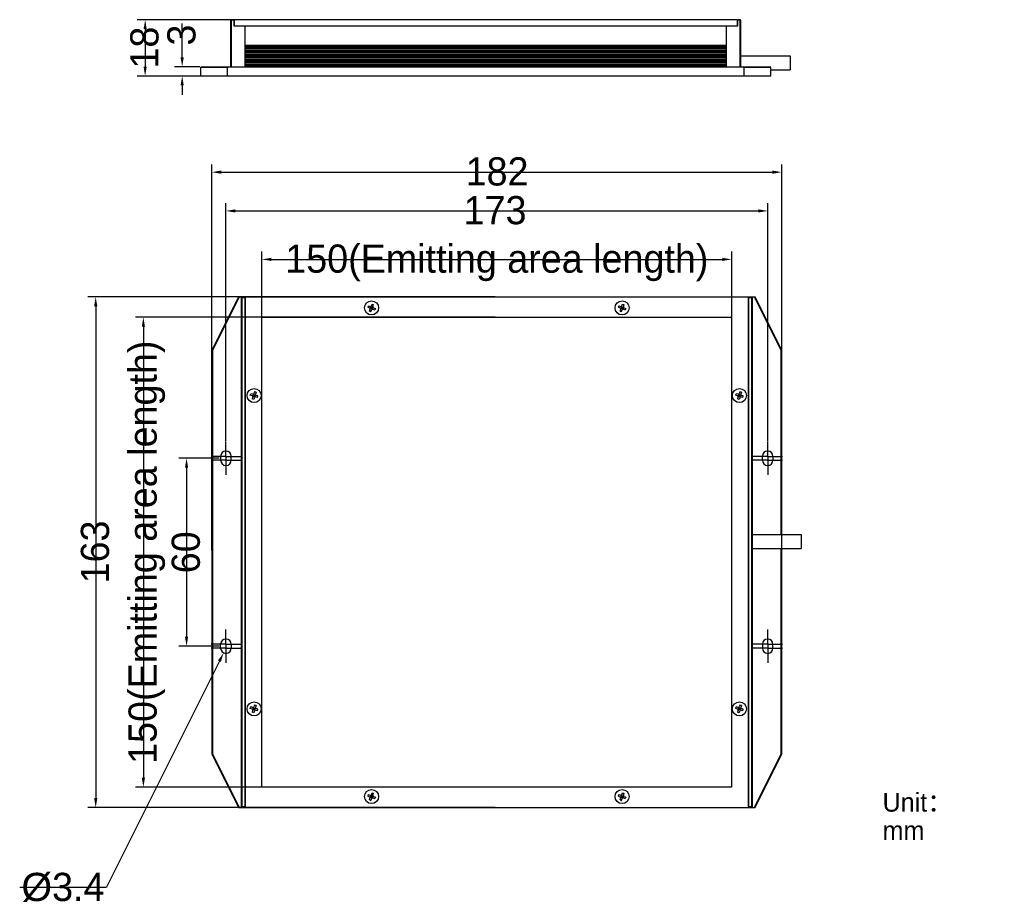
# Model space of a CAD drawing. Header units: millimetres. Extents: x 131 to 445, y 73 to 355.
import ezdxf

# ---------------------------------------------------------------- set-up
doc = ezdxf.new("R2010")
doc.units = ezdxf.units.MM
doc.header["$LTSCALE"] = 32.67
doc.header["$PDMODE"] = 3
doc.header["$PDSIZE"] = 8
doc.linetypes.add('CENTER', pattern=[0.6, 0.375, -0.075, 0.075, -0.075])
doc.layers.get('0').update_dxf_attribs({"linetype": 'CONTINUOUS'})
doc.layers.get('Defpoints').update_dxf_attribs({"linetype": 'CONTINUOUS'})
for name, color, linetype in [('00_COMPONENTS', 7, 'CONTINUOUS'), ('03_ALL_AXES', 7, 'CONTINUOUS'), ('05_ALL_CURVES', 7, 'CONTINUOUS'), ('50_ALL_DETAILS', 7, 'CONTINUOUS'), ('51__DRAFT_DIMS', 7, 'CONTINUOUS')]:
    doc.layers.add(name, color=color, linetype=linetype)
doc.styles.get("Standard").update_dxf_attribs({"font": 'simfang.ttf'})
doc.dimstyles.new('DIMSTYLE_1', dxfattribs={"dimtxt": 3, "dimasz": 3, "dimexe": 2.5, "dimexo": 0.5, "dimgap": 0.75, "dimtad": 1, "dimdsep": 46, "dimtxsty": 'STANDARD', "dimblk": '_FILLED', "dimblk1": '_FILLED', "dimblk2": '_FILLED', "dimcen": 0.09, "dimclrt": 3, "dimazin": 2, "dimtp": 0.3, "dimtm": 0.3, "dimtfac": 1, "dimtofl": 0, "dimtmove": 0, "dimatfit": 3, "dimldrblk": '_FILLED', "dimfxl": 1, "dimtolj": 1, "dimarcsym": 0})
doc.dimstyles.new('DIMSTYLE_2', dxfattribs={"dimtxt": 3, "dimasz": 3, "dimexe": 2.5, "dimexo": 0.5, "dimgap": 0.75, "dimtad": 1, "dimdsep": 46, "dimtxsty": 'STANDARD', "dimblk": '_FILLED', "dimblk1": '_FILLED', "dimblk2": '_FILLED', "dimcen": 0.09, "dimclrt": 3, "dimazin": 2, "dimtp": 0.5, "dimtm": 0.5, "dimtfac": 1, "dimtofl": 0, "dimtmove": 0, "dimatfit": 3, "dimldrblk": '_FILLED', "dimfxl": 1, "dimtolj": 1, "dimarcsym": 0})
doc.dimstyles.new('DIMSTYLE_3', dxfattribs={"dimtxt": 3, "dimasz": 3, "dimexe": 2.5, "dimexo": 0.5, "dimtad": 1, "dimdsep": 46, "dimtxsty": 'STANDARD', "dimblk": '_FILLED', "dimblk1": '_FILLED', "dimblk2": '_FILLED', "dimcen": 0.09, "dimclrt": 3, "dimazin": 2, "dimtp": 0.1, "dimtm": 0.1, "dimtfac": 1, "dimtofl": 0, "dimtmove": 0, "dimatfit": 1, "dimldrblk": '_FILLED', "dimfxl": 1, "dimtolj": 1, "dimarcsym": 0})
doc.dimstyles.new('DIMSTYLE_4', dxfattribs={"dimtxt": 3, "dimasz": 3, "dimexe": 2.5, "dimexo": 0.5, "dimgap": 0.75, "dimtad": 1, "dimdsep": 46, "dimtxsty": 'STANDARD', "dimblk": '_FILLED', "dimblk1": '_FILLED', "dimblk2": '_FILLED', "dimcen": 0.09, "dimclrt": 3, "dimazin": 2, "dimtp": 0.1, "dimtm": 0.1, "dimtfac": 1, "dimtofl": 0, "dimtmove": 0, "dimatfit": 3, "dimldrblk": '_FILLED', "dimfxl": 1, "dimtolj": 1, "dimarcsym": 0})
doc.dimstyles.new('DIMSTYLE_5', dxfattribs={"dimtxt": 3, "dimasz": 3, "dimexe": 2.5, "dimexo": 0.5, "dimgap": 0.75, "dimtad": 1, "dimdsep": 46, "dimtxsty": 'STANDARD', "dimblk": '_FILLED', "dimblk1": '_FILLED', "dimblk2": '_FILLED', "dimcen": 0.09, "dimclrt": 3, "dimazin": 2, "dimtp": 0.2, "dimtm": 0.2, "dimtfac": 1, "dimtofl": 0, "dimtmove": 0, "dimatfit": 3, "dimldrblk": '_FILLED', "dimfxl": 1, "dimtolj": 1, "dimarcsym": 0})

# ---------------------------------------------------------------- blocks, each defined once
blk = doc.blocks.new('_FILLED')
at = {"color": 0, "linetype": 'ByBlock'}
blk.add_solid([(0, 0), (-1, 0.17), (-1, -0.17)], dxfattribs=at)
blk = doc.blocks.new('*D1')
at = {"layer": '51__DRAFT_DIMS', "color": 0, "lineweight": -2}
for p, q in [((194.37, 215.12), (181.48, 215.12)), ((183.98, 212.12), (183.98, 158.12)), ((194.37, 155.12), (181.48, 155.12))]:
    blk.add_line(p, q, dxfattribs=at)
at = {"layer": 'Defpoints', "color": 0}
for p in [(194.87, 215.12), (183.98, 155.12), (194.87, 155.12)]:
    blk.add_point(p, dxfattribs=at)
at = {"layer": '51__DRAFT_DIMS', "color": 0, "linetype": 'ByBlock', "lineweight": -2, "xscale": 3, "yscale": 3, "zscale": 3}
for p, rotation in [((183.98, 215.12), 90), ((183.98, 155.12), 270)]:
    blk.add_blockref('_FILLED', p, dxfattribs=dict(at, rotation=rotation))
at = {"layer": '51__DRAFT_DIMS', "color": 3, "insert": (179.23, 185.09), "char_height": 3, "attachment_point": 2, "rotation": 90, "line_spacing_factor": 0.9}
blk.add_mtext('\\A1;\\A1;{\\fFZLanTingHei-R-GBK|b0|i0|c134|p2;\\H3x;\\C0;60}', dxfattribs=at)
blk = doc.blocks.new('*D2')
at = {"layer": '51__DRAFT_DIMS', "color": 0, "lineweight": -2}
for p, q in [((282.57, 260.12), (167.69, 260.12)), ((170.19, 257.12), (170.19, 113.12)), ((282.57, 110.12), (167.69, 110.12))]:
    blk.add_line(p, q, dxfattribs=at)
at = {"layer": 'Defpoints', "color": 0}
for p in [(283.07, 260.12), (170.19, 110.12), (283.07, 110.12)]:
    blk.add_point(p, dxfattribs=at)
at = {"layer": '51__DRAFT_DIMS', "color": 0, "linetype": 'ByBlock', "lineweight": -2, "xscale": 3, "yscale": 3, "zscale": 3}
for p, rotation in [((170.19, 260.12), 89.99999999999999), ((170.19, 110.12), 270)]:
    blk.add_blockref('_FILLED', p, dxfattribs=dict(at, rotation=rotation))
at = {"layer": '51__DRAFT_DIMS', "color": 3, "insert": (160.94, 185.12), "char_height": 3, "attachment_point": 2, "rotation": 90, "line_spacing_factor": 0.9}
blk.add_mtext('\\A1;\\A1;\\P{\\fFZLanTingHei-R-GBK|b0|i0|c134|p2;\\H3x;\\C0;150(\\f方正兰亭黑_GBK|b0|i0|c134|p0;\\C256;Emitting area length\\fFZLanTingHei-R-GBK|b0|i0|c134|p2;\\C0;)}', dxfattribs=at)
blk = doc.blocks.new('*D3')
at = {"layer": '51__DRAFT_DIMS', "color": 0, "lineweight": -2}
for p, q in [((282.57, 266.62), (152.47, 266.62)), ((154.97, 263.62), (154.97, 106.62)), ((282.57, 103.62), (152.47, 103.62))]:
    blk.add_line(p, q, dxfattribs=at)
at = {"layer": 'Defpoints', "color": 0}
for p in [(283.07, 266.62), (154.97, 103.62), (283.07, 103.62)]:
    blk.add_point(p, dxfattribs=at)
at = {"layer": '51__DRAFT_DIMS', "color": 0, "linetype": 'ByBlock', "lineweight": -2, "xscale": 3, "yscale": 3, "zscale": 3}
for p, rotation in [((154.97, 266.62), 89.99999999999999), ((154.97, 103.62), 270)]:
    blk.add_blockref('_FILLED', p, dxfattribs=dict(at, rotation=rotation))
at = {"layer": '51__DRAFT_DIMS', "color": 3, "insert": (150.22, 185.2), "char_height": 3, "attachment_point": 2, "rotation": 90, "line_spacing_factor": 0.9}
blk.add_mtext('\\A1;\\A1;{\\fFZLanTingHei-R-GBK|b0|i0|c134|p2;\\H3x;\\C0;163}', dxfattribs=at)
blk = doc.blocks.new('*D4')
at = {"layer": '51__DRAFT_DIMS', "color": 0, "lineweight": -2}
for p, q in [((208.07, 185.62), (208.07, 281.09)), ((358.07, 185.62), (358.07, 281.09)), ((211.07, 278.59), (355.07, 278.59))]:
    blk.add_line(p, q, dxfattribs=at)
at = {"layer": 'Defpoints', "color": 0}
for p in [(358.07, 278.59), (208.07, 185.12), (358.07, 185.12)]:
    blk.add_point(p, dxfattribs=at)
at = {"layer": '51__DRAFT_DIMS', "color": 0, "linetype": 'ByBlock', "lineweight": -2, "xscale": 3, "yscale": 3, "zscale": 3, "rotation": 180}
blk.add_blockref('_FILLED', (208.07, 278.59), dxfattribs=at)
at = {"layer": '51__DRAFT_DIMS', "color": 0, "linetype": 'ByBlock', "lineweight": -2, "xscale": 3, "yscale": 3, "zscale": 3}
blk.add_blockref('_FILLED', (358.07, 278.59), dxfattribs=at)
at = {"layer": '51__DRAFT_DIMS', "color": 3, "insert": (283.07, 287.84), "char_height": 3, "attachment_point": 2, "line_spacing_factor": 0.9}
blk.add_mtext('\\A1;\\A1;\\P{\\fFZLanTingHei-R-GBK|b0|i0|c134|p2;\\H3x;\\C0;150(\\f方正兰亭黑_GBK|b0|i0|c134|p0;\\C256;Emitting area length\\fFZLanTingHei-R-GBK|b0|i0|c134|p2;\\C0;)}', dxfattribs=at)
blk = doc.blocks.new('*D5')
at = {"layer": '51__DRAFT_DIMS', "color": 0, "lineweight": -2}
for p, q in [((192.07, 185.62), (192.07, 308.93)), ((374.07, 185.62), (374.07, 308.93)), ((195.07, 306.43), (371.07, 306.43))]:
    blk.add_line(p, q, dxfattribs=at)
at = {"layer": 'Defpoints', "color": 0}
for p in [(374.07, 306.43), (192.07, 185.12), (374.07, 185.12)]:
    blk.add_point(p, dxfattribs=at)
at = {"layer": '51__DRAFT_DIMS', "color": 0, "linetype": 'ByBlock', "lineweight": -2, "xscale": 3, "yscale": 3, "zscale": 3, "rotation": 180}
blk.add_blockref('_FILLED', (192.07, 306.43), dxfattribs=at)
at = {"layer": '51__DRAFT_DIMS', "color": 0, "linetype": 'ByBlock', "lineweight": -2, "xscale": 3, "yscale": 3, "zscale": 3}
blk.add_blockref('_FILLED', (374.07, 306.43), dxfattribs=at)
at = {"layer": '51__DRAFT_DIMS', "color": 3, "insert": (283.15, 311.18), "char_height": 3, "attachment_point": 2, "line_spacing_factor": 0.9}
blk.add_mtext('\\A1;\\A1;{\\fFZLanTingHei-R-GBK|b0|i0|c134|p2;\\H3x;\\C0;182}', dxfattribs=at)
blk = doc.blocks.new('*D6')
at = {"layer": '51__DRAFT_DIMS', "color": 0}
for p, q in [((196.48, 154.52), (196.66, 154.52)), ((196.57, 154.43), (196.57, 154.61))]:
    blk.add_line(p, q, dxfattribs=at)
at = {"layer": '51__DRAFT_DIMS', "color": 0, "lineweight": -2}
for p in [(194.46, 150.32), (130.69, 78.16)]:
    blk.add_line(p, (158.4, 78.16), dxfattribs=at)
at = {"layer": 'Defpoints', "color": 0}
for p in [(197.33, 156.04), (195.81, 153)]:
    blk.add_point(p, dxfattribs=at)
at = {"layer": '51__DRAFT_DIMS', "color": 0, "linetype": 'ByBlock', "lineweight": -2, "xscale": 3, "yscale": 3, "zscale": 3, "rotation": 63.44368714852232}
blk.add_blockref('_FILLED', (195.81, 153), dxfattribs=at)
at = {"layer": '51__DRAFT_DIMS', "color": 3, "insert": (157.77, 82.79), "char_height": 3, "attachment_point": 3, "line_spacing_factor": 0.9}
blk.add_mtext('\\A1;{\\fArial|b0|i0|c134|p2;\\H3x;\\C0;%%c\\A1;\\fFZLanTingHei-R-GBK|b0|i0|c134|p2;3.4}', dxfattribs=at)
blk = doc.blocks.new('*D9')
at = {"layer": '51__DRAFT_DIMS', "color": 0, "lineweight": -2}
for p, q in [((196.57, 220.72), (196.57, 296.56)), ((369.57, 220.7), (369.57, 296.56)), ((199.57, 294.06), (366.57, 294.06))]:
    blk.add_line(p, q, dxfattribs=at)
at = {"layer": 'Defpoints', "color": 0}
for p in [(369.57, 294.06), (196.57, 220.22), (369.57, 220.2)]:
    blk.add_point(p, dxfattribs=at)
at = {"layer": '51__DRAFT_DIMS', "color": 0, "linetype": 'ByBlock', "lineweight": -2, "xscale": 3, "yscale": 3, "zscale": 3, "rotation": 180}
blk.add_blockref('_FILLED', (196.57, 294.06), dxfattribs=at)
at = {"layer": '51__DRAFT_DIMS', "color": 0, "linetype": 'ByBlock', "lineweight": -2, "xscale": 3, "yscale": 3, "zscale": 3}
blk.add_blockref('_FILLED', (369.57, 294.06), dxfattribs=at)
at = {"layer": '51__DRAFT_DIMS', "color": 3, "insert": (282.5, 298.81), "char_height": 3, "attachment_point": 2, "line_spacing_factor": 0.9}
blk.add_mtext('\\A1;\\A1;{\\fFZLanTingHei-R-GBK|b0|i0|c134|p2;\\H3x;\\C0;173}', dxfattribs=at)
blk = doc.blocks.new('*D17')
at = {"layer": '51__DRAFT_DIMS', "color": 0, "lineweight": -2}
for p, q in [((182.58, 343.1), (182.58, 353.91)), ((188.23, 340.1), (180.08, 340.1)), ((188.03, 337.1), (180.08, 337.1)), ((182.58, 334.1), (182.58, 331.1))]:
    blk.add_line(p, q, dxfattribs=at)
at = {"layer": 'Defpoints', "color": 0}
for p in [(182.58, 340.1), (188.73, 340.1), (188.53, 337.1)]:
    blk.add_point(p, dxfattribs=at)
at = {"layer": '51__DRAFT_DIMS', "color": 0, "linetype": 'ByBlock', "lineweight": -2, "xscale": 3, "yscale": 3, "zscale": 3}
for p, rotation in [((182.58, 340.1), 270), ((182.58, 337.1), 90)]:
    blk.add_blockref('_FILLED', p, dxfattribs=dict(at, rotation=rotation))
at = {"layer": '51__DRAFT_DIMS', "color": 3, "insert": (177.83, 346.85), "char_height": 3, "attachment_point": 1, "rotation": 90, "line_spacing_factor": 0.9}
blk.add_mtext('\\A1;\\A1;{\\fFZLanTingHei-R-GBK|b0|i0|c134|p2;\\H3x;\\C0;3}', dxfattribs=at)
blk = doc.blocks.new('*D18')
at = {"layer": '51__DRAFT_DIMS', "color": 0, "lineweight": -2}
for p, q in [((198.73, 355.1), (168.26, 355.1)), ((170.76, 352.1), (170.76, 340.1)), ((196.53, 337.1), (168.26, 337.1))]:
    blk.add_line(p, q, dxfattribs=at)
at = {"layer": 'Defpoints', "color": 0}
for p in [(199.23, 355.1), (170.76, 337.1), (197.03, 337.1)]:
    blk.add_point(p, dxfattribs=at)
at = {"layer": '51__DRAFT_DIMS', "color": 0, "linetype": 'ByBlock', "lineweight": -2, "xscale": 3, "yscale": 3, "zscale": 3}
for p, rotation in [((170.76, 355.1), 90), ((170.76, 337.1), 270)]:
    blk.add_blockref('_FILLED', p, dxfattribs=dict(at, rotation=rotation))
at = {"layer": '51__DRAFT_DIMS', "color": 3, "insert": (166.01, 346.19), "char_height": 3, "attachment_point": 2, "rotation": 90, "line_spacing_factor": 0.9}
blk.add_mtext('\\A1;\\A1;{\\fFZLanTingHei-R-GBK|b0|i0|c134|p2;\\H3x;\\C0;18}', dxfattribs=at)

msp = doc.modelspace()

# ---------------------------------------------------------------- linework, layer by layer
at = {"color": 0}
for p, q in [((205.696, 236.341), (205.496, 235.723)), ((206.172, 236.187), (205.696, 236.341)), ((206.172, 236.187), (205.972, 235.569)), ((204.346, 235.254), (204.5, 235.729)), ((204.965, 235.054), (204.346, 235.254)), ((205.119, 235.529), (204.5, 235.729)), ((205.158, 234.676), (204.958, 234.057)), ((205.434, 233.904), (204.958, 234.057)), ((205.14, 234.905), (205.991, 235.34)), ((205.25, 234.961), (205.404, 235.437)), ((205.726, 234.808), (205.25, 234.961)), ((205.803, 235.046), (205.327, 235.199)), ((205.783, 234.697), (205.348, 235.548)), ((205.88, 235.283), (205.404, 235.437)), ((205.634, 234.522), (205.434, 233.904)), ((205.642, 235.36), (205.488, 234.885)), ((205.726, 234.808), (205.88, 235.283)), ((206.63, 234.516), (206.012, 234.715)), ((206.784, 234.991), (206.165, 235.191)), ((206.63, 234.516), (206.784, 234.991)), ((204.346, 135.254), (204.5, 135.729)), ((204.965, 135.054), (204.346, 135.254)), ((205.119, 135.529), (204.5, 135.729)), ((205.14, 134.905), (205.991, 135.34)), ((205.25, 134.961), (205.404, 135.437)), ((205.783, 134.697), (205.348, 135.548)), ((205.88, 135.283), (205.404, 135.437)), ((205.642, 135.36), (205.488, 134.885)), ((205.696, 136.341), (205.496, 135.723)), ((206.172, 136.187), (205.696, 136.341)), ((205.726, 134.808), (205.88, 135.283)), ((206.172, 136.187), (205.972, 135.569)), ((205.158, 134.676), (204.958, 134.057)), ((205.434, 133.904), (204.958, 134.057)), ((205.726, 134.808), (205.25, 134.961)), ((205.803, 135.046), (205.327, 135.199)), ((205.634, 134.522), (205.434, 133.904)), ((206.63, 134.516), (206.012, 134.715)), ((206.784, 134.991), (206.165, 135.191)), ((206.63, 134.516), (206.784, 134.991)), ((242.026, 107.772), (241.853, 107.303)), ((241.853, 107.303), (242.463, 107.078)), ((242.026, 107.772), (242.635, 107.547)), ((242.631, 106.922), (243.499, 107.323)), ((242.917, 107.443), (242.744, 106.974)), ((242.744, 106.974), (243.213, 106.801)), ((242.831, 107.209), (243.3, 107.036)), ((243.265, 106.689), (242.865, 107.556)), ((242.917, 107.443), (243.386, 107.271)), ((242.979, 106.888), (243.152, 107.357)), ((243.021, 107.725), (243.245, 108.335)), ((243.386, 107.271), (243.213, 106.801)), ((243.245, 108.335), (243.715, 108.162)), ((243.49, 107.552), (243.715, 108.162)), ((243.668, 107.167), (244.278, 106.942)), ((244.278, 106.942), (244.105, 106.473)), ((322.026, 107.772), (321.853, 107.303)), ((321.853, 107.303), (322.463, 107.078)), ((322.026, 107.772), (322.635, 107.547)), ((322.631, 106.922), (323.499, 107.323)), ((322.917, 107.443), (322.744, 106.974)), ((322.744, 106.974), (323.213, 106.801)), ((322.831, 107.209), (323.3, 107.036)), ((322.865, 107.556), (323.265, 106.689)), ((322.917, 107.443), (323.386, 107.271)), ((322.979, 106.888), (323.152, 107.357)), ((323.021, 107.725), (323.245, 108.335)), ((323.386, 107.271), (323.213, 106.801)), ((323.245, 108.335), (323.715, 108.162)), ((323.49, 107.552), (323.715, 108.162)), ((323.668, 107.167), (324.278, 106.942)), ((324.278, 106.942), (324.105, 106.473)), ((242.416, 106.083), (242.64, 106.693)), ((242.416, 106.083), (242.885, 105.91)), ((242.885, 105.91), (243.11, 106.52)), ((243.495, 106.698), (244.105, 106.473)), ((322.416, 106.083), (322.64, 106.693)), ((322.416, 106.083), (322.885, 105.91)), ((322.885, 105.91), (323.11, 106.52)), ((323.495, 106.698), (324.105, 106.473))]:
    msp.add_line(p, q, dxfattribs=at)
for centre, start, end in [((204.873, 234.768), 342.09119, 72.09119), ((205.211, 235.815), 252.09119, 342.09119), ((205.919, 234.43), 72.09119, 162.09119), ((206.258, 235.477), 162.09119, 252.09119), ((205.211, 135.815), 252.09119, 342.09119), ((206.258, 135.477), 162.09119, 252.09119), ((204.873, 134.768), 342.09119, 72.09119), ((205.919, 134.43), 72.09119, 162.09119), ((242.359, 106.797), 339.7708, 69.7708), ((242.739, 107.829), 249.7708, 339.7708), ((243.771, 107.448), 159.7708, 249.7708), ((322.359, 106.797), 339.7708, 69.7708), ((322.739, 107.829), 249.7708, 339.7708), ((323.771, 107.448), 159.7708, 249.7708), ((243.391, 106.416), 69.7708, 159.7708), ((323.391, 106.416), 69.7708, 159.7708)]:
    msp.add_arc(centre, 0.3, start, end, dxfattribs=at)
at = {"layer": '00_COMPONENTS', "color": 0}
for p, q in [((198.031, 354.896), (198.231, 355.096)), ((198.031, 354.896), (198.031, 340.096)), ((198.231, 354.896), (198.131, 354.996)), ((199.031, 355.096), (198.231, 355.096)), ((198.231, 354.896), (198.231, 340.096)), ((199.031, 354.896), (198.231, 354.896)), ((199.031, 355.096), (199.031, 353.096)), ((199.031, 353.096), (360.031, 353.096)), ((199.231, 355.096), (199.231, 353.096)), ((359.831, 355.096), (199.231, 355.096)), ((202.731, 340.096), (202.731, 353.096)), ((356.331, 353.096), (356.331, 340.096)), ((359.831, 355.096), (359.831, 353.096)), ((360.831, 355.096), (360.031, 355.096)), ((360.031, 353.096), (360.031, 355.096)), ((360.831, 354.896), (360.031, 354.896)), ((361.031, 354.896), (360.831, 355.096)), ((360.931, 354.996), (360.831, 354.896)), ((360.831, 340.096), (360.831, 354.896)), ((361.031, 340.096), (361.031, 354.896)), ((202.731, 346.946), (356.331, 346.946)), ((202.731, 346.786), (356.331, 346.786)), ((356.331, 346.256), (202.731, 346.256)), ((356.331, 345.936), (202.731, 345.936)), ((202.731, 345.506), (356.331, 345.506)), ((202.731, 345.186), (356.331, 345.186)), ((356.331, 344.756), (202.731, 344.756)), ((356.331, 344.436), (202.731, 344.436)), ((202.731, 344.006), (356.331, 344.006)), ((202.731, 343.686), (356.331, 343.686)), ((356.331, 343.256), (202.731, 343.256)), ((356.331, 342.936), (202.731, 342.936)), ((361.031, 343.596), (376.731, 343.596)), ((376.731, 343.596), (376.731, 339.096)), ((188.531, 339.896), (188.731, 340.096)), ((188.531, 337.096), (188.531, 339.896)), ((188.531, 339.896), (197.031, 339.896)), ((188.731, 340.096), (370.331, 340.096)), ((197.255, 340.096), (197.031, 339.896)), ((197.031, 337.096), (197.031, 339.896)), ((202.731, 342.506), (356.331, 342.506)), ((202.731, 342.186), (356.331, 342.186)), ((356.331, 341.756), (202.731, 341.756)), ((356.331, 341.436), (202.731, 341.436)), ((202.731, 341.006), (356.331, 341.006)), ((202.731, 340.686), (356.331, 340.686)), ((356.331, 340.136), (202.731, 340.136)), ((362.031, 339.896), (361.808, 340.096)), ((362.031, 339.896), (370.531, 339.896)), ((362.031, 337.096), (362.031, 339.896)), ((370.531, 339.896), (370.331, 340.096)), ((370.531, 337.096), (370.531, 339.896)), ((370.531, 337.096), (188.531, 337.096)), ((370.531, 339.096), (376.731, 339.096)), ((200.565, 266.622), (192.065, 249.574)), ((200.789, 266.622), (192.265, 249.527)), ((200.565, 266.622), (365.565, 266.622)), ((201.565, 266.422), (201.765, 266.622)), ((201.565, 103.822), (201.565, 266.422)), ((201.765, 266.422), (201.665, 266.522)), ((201.765, 103.822), (201.765, 266.422)), ((201.765, 266.422), (202.565, 266.422)), ((202.565, 266.622), (202.565, 103.622)), ((202.765, 103.622), (202.765, 266.622)), ((243.021, 263.725), (243.245, 264.335)), ((243.245, 264.335), (243.715, 264.162)), ((243.49, 263.552), (243.715, 264.162)), ((323.021, 263.725), (323.245, 264.335)), ((323.245, 264.335), (323.715, 264.162)), ((323.49, 263.552), (323.715, 264.162)), ((363.365, 266.622), (363.365, 103.622)), ((363.565, 103.622), (363.565, 266.622)), ((363.565, 266.422), (364.365, 266.422)), ((364.365, 266.622), (364.565, 266.422)), ((364.465, 266.522), (364.365, 266.422)), ((364.365, 266.422), (364.365, 103.822)), ((364.565, 266.422), (364.565, 103.822)), ((373.865, 249.527), (365.342, 266.622)), ((374.065, 249.574), (365.565, 266.622)), ((242.026, 263.772), (241.853, 263.303)), ((241.853, 263.303), (242.463, 263.078)), ((242.026, 263.772), (242.635, 263.547)), ((242.416, 262.083), (242.64, 262.693)), ((242.416, 262.083), (242.885, 261.91)), ((242.631, 262.922), (243.499, 263.323)), ((242.917, 263.443), (242.744, 262.974)), ((242.744, 262.974), (243.213, 262.801)), ((242.831, 263.209), (243.3, 263.036)), ((243.265, 262.689), (242.865, 263.556)), ((242.885, 261.91), (243.11, 262.52)), ((242.917, 263.443), (243.386, 263.271)), ((242.979, 262.888), (243.152, 263.357)), ((243.386, 263.271), (243.213, 262.801)), ((243.495, 262.698), (244.105, 262.473)), ((243.668, 263.167), (244.278, 262.942)), ((244.278, 262.942), (244.105, 262.473)), ((322.026, 263.772), (321.853, 263.303)), ((321.853, 263.303), (322.463, 263.078)), ((322.026, 263.772), (322.635, 263.547)), ((322.416, 262.083), (322.64, 262.693)), ((322.416, 262.083), (322.885, 261.91)), ((322.631, 262.922), (323.499, 263.323)), ((322.917, 263.443), (322.744, 262.974)), ((322.744, 262.974), (323.213, 262.801)), ((322.831, 263.209), (323.3, 263.036)), ((323.265, 262.689), (322.865, 263.556)), ((322.885, 261.91), (323.11, 262.52)), ((322.917, 263.443), (323.386, 263.271)), ((322.979, 262.888), (323.152, 263.357)), ((323.386, 263.271), (323.213, 262.801)), ((323.495, 262.698), (324.105, 262.473)), ((323.668, 263.167), (324.278, 262.942)), ((324.278, 262.942), (324.105, 262.473)), ((192.065, 249.574), (192.065, 120.671)), ((192.065, 249.574), (192.265, 249.527)), ((192.265, 249.527), (192.265, 120.718)), ((374.065, 249.574), (373.865, 249.527)), ((373.865, 190.772), (373.865, 249.527)), ((374.065, 190.772), (374.065, 249.574)), ((360.696, 236.341), (360.496, 235.723)), ((361.172, 236.187), (360.696, 236.341)), ((361.172, 236.187), (360.972, 235.569)), ((359.346, 235.254), (359.5, 235.729)), ((359.965, 235.054), (359.346, 235.254)), ((360.119, 235.529), (359.5, 235.729)), ((360.158, 234.676), (359.958, 234.057)), ((360.434, 233.904), (359.958, 234.057)), ((360.14, 234.905), (360.991, 235.34)), ((360.25, 234.961), (360.404, 235.437)), ((360.726, 234.808), (360.25, 234.961)), ((360.803, 235.046), (360.327, 235.199)), ((360.783, 234.697), (360.348, 235.548)), ((360.88, 235.283), (360.404, 235.437)), ((360.634, 234.522), (360.434, 233.904)), ((360.642, 235.36), (360.488, 234.885)), ((360.726, 234.808), (360.88, 235.283)), ((361.63, 234.516), (361.012, 234.715)), ((361.784, 234.991), (361.165, 235.191)), ((361.63, 234.516), (361.784, 234.991)), ((194.865, 215.722), (194.865, 214.522)), ((198.265, 214.522), (198.265, 215.722)), ((367.865, 214.522), (367.865, 215.722)), ((371.265, 215.722), (371.265, 214.522)), ((364.565, 190.772), (380.265, 190.772)), ((380.265, 190.772), (380.265, 186.272)), ((364.565, 186.272), (380.265, 186.272)), ((373.865, 120.718), (373.865, 186.272)), ((374.065, 120.671), (374.065, 186.272)), ((194.865, 154.522), (194.865, 155.722)), ((198.265, 155.722), (198.265, 154.522)), ((367.865, 155.722), (367.865, 154.522)), ((371.265, 154.522), (371.265, 155.722)), ((359.346, 135.254), (359.5, 135.729)), ((359.965, 135.054), (359.346, 135.254)), ((360.119, 135.529), (359.5, 135.729)), ((360.14, 134.905), (360.991, 135.34)), ((360.25, 134.961), (360.404, 135.437)), ((360.348, 135.548), (360.783, 134.697)), ((360.88, 135.283), (360.404, 135.437)), ((360.642, 135.36), (360.488, 134.885)), ((360.696, 136.341), (360.496, 135.723)), ((361.172, 136.187), (360.696, 136.341)), ((360.726, 134.808), (360.88, 135.283)), ((361.172, 136.187), (360.972, 135.569)), ((360.158, 134.676), (359.958, 134.057)), ((360.434, 133.904), (359.958, 134.057)), ((360.726, 134.808), (360.25, 134.961)), ((360.803, 135.046), (360.327, 135.199)), ((360.634, 134.522), (360.434, 133.904)), ((361.63, 134.516), (361.012, 134.715)), ((361.784, 134.991), (361.165, 135.191)), ((361.63, 134.516), (361.784, 134.991)), ((192.065, 120.671), (192.265, 120.718)), ((192.065, 120.671), (200.565, 103.622)), ((192.265, 120.718), (200.789, 103.622)), ((365.342, 103.622), (373.865, 120.718)), ((365.565, 103.622), (374.065, 120.671)), ((374.065, 120.671), (373.865, 120.718)), ((201.565, 103.822), (201.765, 103.622)), ((201.665, 103.722), (201.765, 103.822)), ((202.565, 103.822), (201.765, 103.822)), ((364.365, 103.822), (363.565, 103.822)), ((364.365, 103.822), (364.465, 103.722)), ((364.565, 103.822), (364.365, 103.622)), ((200.565, 103.622), (365.565, 103.622))]:
    msp.add_line(p, q, dxfattribs=at)
for centre in [(243.065, 263.122), (323.065, 263.122), (205.565, 235.122), (360.565, 235.122), (205.565, 135.122), (360.565, 135.122), (243.065, 107.122), (323.065, 107.122)]:
    msp.add_circle(centre, 2.25, dxfattribs=at)
for centre, radius, start, end in [((242.359, 262.797), 0.3, 339.7708, 69.7708), ((242.739, 263.829), 0.3, 249.7708, 339.7708), ((243.391, 262.416), 0.3, 69.7708, 159.7708), ((243.771, 263.448), 0.3, 159.7708, 249.7708), ((322.359, 262.797), 0.3, 339.7708, 69.7708), ((322.739, 263.829), 0.3, 249.7708, 339.7708), ((323.391, 262.416), 0.3, 69.7708, 159.7708), ((323.771, 263.448), 0.3, 159.7708, 249.7708), ((359.873, 234.768), 0.3, 342.09119, 72.09119), ((360.211, 235.815), 0.3, 252.09119, 342.09119), ((360.919, 234.43), 0.3, 72.09119, 162.09119), ((361.258, 235.477), 0.3, 162.09119, 252.09119), ((196.565, 215.722), 1.7, 0, 180), ((369.565, 215.722), 1.7, 0, 180), ((196.565, 214.522), 1.7, 180, 360), ((369.565, 214.522), 1.7, 180, 360), ((196.565, 155.722), 1.7, 0, 180), ((369.565, 155.722), 1.7, 0, 180), ((196.565, 154.522), 1.7, 180, 360), ((369.565, 154.522), 1.7, 180, 360), ((360.211, 135.815), 0.3, 252.09119, 342.09119), ((361.258, 135.477), 0.3, 162.09119, 252.09119), ((359.873, 134.768), 0.3, 342.09119, 72.09119), ((360.919, 134.43), 0.3, 72.09119, 162.09119)]:
    msp.add_arc(centre, radius, start, end, dxfattribs=at)
at = {"layer": '03_ALL_AXES', "color": 0, "linetype": 'CENTER'}
for p, q in [((196.565, 219.222), (196.565, 220.422)), ((369.565, 219.222), (369.565, 220.422)), ((196.565, 215.722), (196.565, 219.222)), ((369.565, 215.722), (369.565, 219.222)), ((196.565, 215.722), (191.865, 215.722)), ((196.565, 214.522), (191.865, 214.522)), ((196.565, 215.722), (196.565, 211.022)), ((196.565, 215.722), (201.265, 215.722)), ((196.565, 214.522), (201.265, 214.522)), ((369.565, 215.722), (364.865, 215.722)), ((369.565, 214.522), (364.865, 214.522)), ((369.565, 215.722), (374.265, 215.722)), ((369.565, 215.722), (369.565, 211.022)), ((369.565, 214.522), (374.265, 214.522)), ((196.565, 211.022), (196.565, 209.822)), ((369.565, 211.022), (369.565, 209.822)), ((196.565, 159.222), (196.565, 160.422)), ((369.565, 159.222), (369.565, 160.422)), ((196.565, 155.722), (196.565, 159.222)), ((369.565, 155.722), (369.565, 159.222)), ((196.565, 155.722), (191.865, 155.722)), ((196.565, 154.522), (191.865, 154.522)), ((196.565, 155.722), (196.565, 151.022)), ((196.565, 155.722), (201.265, 155.722)), ((196.565, 154.522), (201.265, 154.522)), ((369.565, 155.722), (364.865, 155.722)), ((369.565, 154.522), (364.865, 154.522)), ((369.565, 155.722), (374.265, 155.722)), ((369.565, 155.722), (369.565, 151.022)), ((369.565, 154.522), (374.265, 154.522)), ((196.565, 151.022), (196.565, 149.822)), ((369.565, 151.022), (369.565, 149.822))]:
    msp.add_line(p, q, dxfattribs=at)
at = {"layer": '05_ALL_CURVES', "color": 0}
for p, q in [((208.065, 110.122), (208.065, 260.122)), ((208.065, 260.122), (358.065, 260.122)), ((358.065, 260.122), (358.065, 110.122)), ((358.065, 110.122), (208.065, 110.122))]:
    msp.add_line(p, q, dxfattribs=at)

# ---------------------------------------------------------------- texts
at = {"layer": '50_ALL_DETAILS', "color": 0, "insert": (406.257, 108.312), "char_height": 6, "width": 17.58984, "attachment_point": 1, "line_spacing_factor": 0.9}
msp.add_mtext('{\\fFZLanTingHei-R-GBK|b0|i0|c134|p2;Unit：mm}', dxfattribs=at)

# ---------------------------------------------------------------- dimensions: what is measured, and where the dimension line sits
at = {"layer": '51__DRAFT_DIMS', "color": 0}
for base, p1, p2, angle, text, dimstyle, picture, middle in [((170.759, 337.096), (199.231, 355.096), (197.031, 337.096), 270, '\\A1;{\\fFZLanTingHei-R-GBK|b0|i0|c134|p2;\\H3x;\\C0;<>}', 'DIMSTYLE_5', '*D18', (170.759, 346.192)), ((182.582, 340.096), (188.531, 337.096), (188.731, 340.096), 90, '\\A1;{\\fFZLanTingHei-R-GBK|b0|i0|c134|p2;\\H3x;\\C0;<>}', 'DIMSTYLE_4', '*D17', (182.582, 350.003)), ((154.967, 103.622), (283.065, 266.622), (283.065, 103.622), 270, '\\A1;{\\fFZLanTingHei-R-GBK|b0|i0|c134|p2;\\H3x;\\C0;<>}', 'DIMSTYLE_2', '*D3', (154.967, 185.204)), ((170.193, 110.122), (283.065, 260.122), (283.065, 110.122), 270, '\\A1;\\P{\\fFZLanTingHei-R-GBK|b0|i0|c134|p2;\\H3x;\\C0;150(\\f方正兰亭黑_GBK|b0|i0|c134|p0;\\C256;Emitting area length\\fFZLanTingHei-R-GBK|b0|i0|c134|p2;\\C0;)}', 'DIMSTYLE_2', '*D2', (170.193, 185.122)), ((183.981, 155.122), (194.865, 215.122), (194.865, 155.122), 270, '\\A1;{\\fFZLanTingHei-R-GBK|b0|i0|c134|p2;\\H3x;\\C0;<>}', 'DIMSTYLE_1', '*D1', (183.981, 185.09))]:
    dim = msp.add_linear_dim(base=base, p1=p1, p2=p2, angle=angle, text=text, dimstyle=dimstyle, override={"dimtxsty": 'STANDARD'}, dxfattribs=at)
    dim.commit()
    dim.dimension.update_dxf_attribs({"geometry": picture, "text_midpoint": middle, "dimtype": 160})
for base, p1, p2, text, picture, middle in [((374.065, 306.434), (192.065, 185.122), (374.065, 185.122), '\\A1;{\\fFZLanTingHei-R-GBK|b0|i0|c134|p2;\\H3x;\\C0;<>}', '*D5', (283.147, 306.434)), ((369.565, 294.056), (196.565, 220.224), (369.565, 220.205), '\\A1;{\\fFZLanTingHei-R-GBK|b0|i0|c134|p2;\\H3x;\\C0;<>}', '*D9', (282.503, 294.056)), ((358.065, 278.587), (208.065, 185.122), (358.065, 185.122), '\\A1;\\P{\\fFZLanTingHei-R-GBK|b0|i0|c134|p2;\\H3x;\\C0;150(\\f方正兰亭黑_GBK|b0|i0|c134|p0;\\C256;Emitting area length\\fFZLanTingHei-R-GBK|b0|i0|c134|p2;\\C0;)}', '*D4', (283.065, 278.587))]:
    dim = msp.add_linear_dim(base=base, p1=p1, p2=p2, text=text, dimstyle='DIMSTYLE_2', override={"dimtxsty": 'STANDARD'}, dxfattribs=at)
    dim.commit()
    dim.dimension.update_dxf_attribs({"geometry": picture, "text_midpoint": middle, "dimtype": 160})
dim = msp.add_diameter_dim_2p(p1=(197.325, 156.043), p2=(195.805, 153.002), text='{\\fArial|b0|i0|c134|p2;\\H3x;\\C0;%%c\\A1;\\fFZLanTingHei-R-GBK|b0|i0|c134|p2;<>}', dimstyle='DIMSTYLE_3', override={"dimtih": 1, "dimtoh": 1, "dimpost": '<>', "dimtxsty": 'STANDARD'}, dxfattribs=at)
dim.commit()
dim.dimension.update_dxf_attribs({"geometry": '*D6', "text_midpoint": (144.233, 78.161), "dimtype": 163})

doc.saveas('drawing.dxf')
